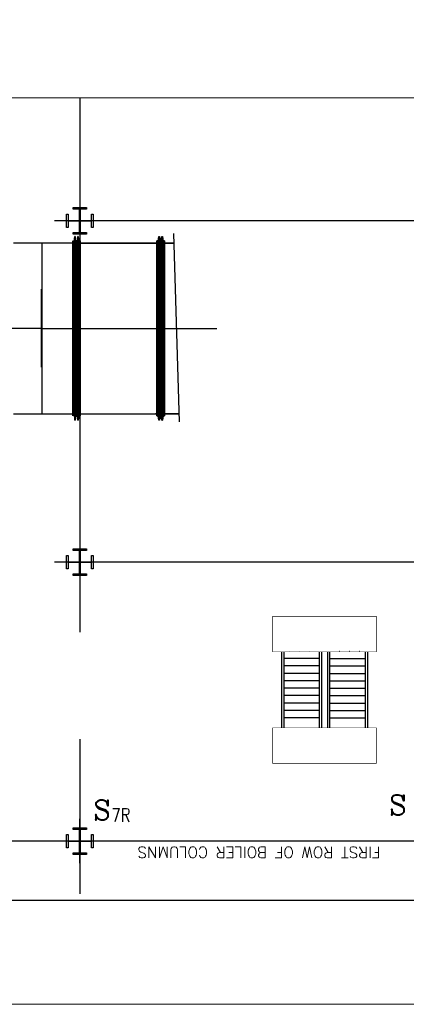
# Model space of a CAD drawing. Header units: inches. Extents: x 0 to 1544102, y 0 to 23144100.
# Tile 110 of 203: x 262106 to 263736, y 191810 to 195957. Entities that reach past the tile are written whole.
import ezdxf

# ---------------------------------------------------------------- set-up
doc = ezdxf.new("R2010")
doc.units = ezdxf.units.IN
doc.header["$LTSCALE"] = 1800
doc.header["$MEASUREMENT"] = 0
doc.linetypes.add('CENTER', pattern=[2, 1.25, -0.25, 0.25, -0.25])
for name, color, linetype in [('1_01_GRATE_RAIL_TIER1', 7, 'Continuous'), ('1_01_HOT_SA_TO_WINDBOX', 7, 'Continuous'), ('1_01_STEEL_TIER1', 7, 'Continuous'), ('CEN', 2, 'CENTER'), ('DCEN', 3, 'CENTER'), ('DIMTEXT', 132, 'Continuous'), ('DIMTEXT-CL', 132, 'CENTER'), ('GRID', 251, 'CENTER'), ('Road', 3, 'Continuous'), ('STEEL-COLUMNS-CL', 252, 'CENTER')]:
    doc.layers.add(name, color=color, linetype=linetype)
for name, color, linetype, lineweight in [('CL', 8, 'CENTER', 15), ('DIM', 4, 'Continuous', 18), ('TEXT', 3, 'Continuous', 18)]:
    doc.layers.add(name, color=color, linetype=linetype, lineweight=lineweight)
doc.styles.add('C4', font='COMPLEX', dxfattribs={"width": 0.75, "height": 625})
doc.styles.add('S3', font='simplex.shx', dxfattribs={"width": 0.75, "height": 320})
doc.styles.add('Squish', font='simplex.shx', dxfattribs={"width": 0.8})

msp = doc.modelspace()

# ---------------------------------------------------------------- linework, layer by layer
at = {"layer": '1_01_GRATE_RAIL_TIER1', "color": 8}
for p, q in [((263209.92, 193294.35), (263209.92, 192974.35)), ((263219.29, 193294.35), (263219.29, 192974.35)), ((263242.98, 193297.48), (263242.58, 193297.48)), ((263285.07, 193297.48), (263284.68, 193297.48)), ((263327.17, 193297.48), (263326.77, 193297.48)), ((263369.29, 193294.35), (263369.29, 192974.35)), ((263378.67, 193294.35), (263378.67, 192974.35)), ((263403.67, 193294.35), (263403.67, 192974.35)), ((263413.04, 193294.35), (263413.04, 192974.35)), ((263455.17, 193297.48), (263455.56, 193297.48)), ((263497.27, 193297.48), (263497.66, 193297.48)), ((263539.36, 193297.48), (263539.75, 193297.48)), ((263563.04, 193294.35), (263563.04, 192974.35)), ((263572.42, 193294.35), (263572.42, 192974.35)), ((263369.29, 193266.23), (263219.29, 193266.23)), ((263413.04, 193266.23), (263563.04, 193266.23)), ((263369.29, 193234.98), (263219.29, 193234.98)), ((263369.29, 193203.73), (263219.29, 193203.73)), ((263413.04, 193234.98), (263563.04, 193234.98)), ((263413.04, 193203.73), (263563.04, 193203.73)), ((263369.29, 193172.48), (263219.29, 193172.48)), ((263413.04, 193172.48), (263563.04, 193172.48)), ((263369.29, 193141.23), (263219.29, 193141.23)), ((263413.04, 193141.23), (263563.04, 193141.23)), ((263369.29, 193109.98), (263219.29, 193109.98)), ((263369.29, 193078.73), (263219.29, 193078.73)), ((263413.04, 193109.98), (263563.04, 193109.98)), ((263413.04, 193078.73), (263563.04, 193078.73)), ((263369.29, 193047.48), (263219.29, 193047.48)), ((263413.04, 193047.48), (263563.04, 193047.48)), ((263369.29, 193016.23), (263219.29, 193016.23)), ((263413.04, 193016.23), (263563.04, 193016.23))]:
    msp.add_line(p, q, dxfattribs=at)
at = {"layer": '1_01_HOT_SA_TO_WINDBOX', "color": 8}
for p, q in [((262334.25, 195016.29, 4128.13), (262338.62, 195043.29, 4128.13)), ((262338.62, 195043.29, 4128.13), (262334.25, 195016.29, 4128.13)), ((262334.25, 195016.29, 4128.13), (262338.62, 195043.29, 4128.13)), ((262338.62, 195043.29, 4128.13), (262334.25, 195016.29, 4128.13)), ((262340.5, 195043.29, 4128.13), (262338.62, 195043.29, 4128.13)), ((262338.62, 195043.29, 4128.13), (262338.62, 194270.54, 4128.13)), ((262338.62, 194270.54, 4128.13), (262338.62, 195043.29, 4128.13)), ((262340.5, 195043.29, 4128.13), (262338.62, 195043.29, 4128.13)), ((262340.5, 195043.29, 4128.13), (262338.62, 195043.29, 4128.13)), ((262338.62, 195043.29, 4128.13), (262338.62, 194270.54, 4128.13)), ((262338.62, 194270.54, 4128.13), (262338.62, 195043.29, 4128.13)), ((262340.5, 195043.29, 4128.13), (262338.62, 195043.29, 4128.13)), ((262344.87, 195016.29, 4128.13), (262340.5, 195043.29, 4128.13)), ((262340.5, 195043.29, 4128.13), (262340.5, 194270.54, 4128.13)), ((262344.87, 195016.29, 4128.13), (262340.5, 195043.29, 4128.13)), ((262340.5, 194270.54, 4128.13), (262340.5, 195043.29, 4128.13)), ((262344.87, 195016.29, 4128.13), (262340.5, 195043.29, 4128.13)), ((262340.5, 195043.29, 4128.13), (262340.5, 194270.54, 4128.13)), ((262344.87, 195016.29, 4128.13), (262340.5, 195043.29, 4128.13)), ((262340.5, 194270.54, 4128.13), (262340.5, 195043.29, 4128.13)), ((262351.12, 195043.29, 4128.13), (262346.75, 195016.29, 4128.13)), ((262346.75, 195016.29, 4128.13), (262351.12, 195043.29, 4128.13)), ((262351.12, 195043.29, 4128.13), (262346.75, 195016.29, 4128.13)), ((262346.75, 195016.29, 4128.13), (262351.12, 195043.29, 4128.13)), ((262353, 195043.29, 4128.13), (262351.12, 195043.29, 4128.13)), ((262351.12, 195043.29, 4128.13), (262351.12, 194270.54, 4128.13)), ((262351.12, 195043.29, 4128.13), (262353, 195043.29, 4128.13)), ((262351.12, 194270.54, 4128.13), (262351.12, 195043.29, 4128.13)), ((262353, 195043.29, 4128.13), (262351.12, 195043.29, 4128.13)), ((262351.12, 195043.29, 4128.13), (262351.12, 194270.54, 4128.13)), ((262351.12, 195043.29, 4128.13), (262353, 195043.29, 4128.13)), ((262351.12, 194270.54, 4128.13), (262351.12, 195043.29, 4128.13)), ((262357.37, 195016.29, 4128.13), (262353, 195043.29, 4128.13)), ((262353, 195043.29, 4128.13), (262353, 194270.54, 4128.13)), ((262353, 195043.29, 4128.13), (262353, 194270.54, 4128.13)), ((262353, 195043.29, 4128.13), (262357.37, 195016.29, 4128.13)), ((262357.37, 195016.29, 4128.13), (262353, 195043.29, 4128.13)), ((262353, 195043.29, 4128.13), (262353, 194270.54, 4128.13)), ((262353, 195043.29, 4128.13), (262353, 194270.54, 4128.13)), ((262353, 195043.29, 4128.13), (262357.37, 195016.29, 4128.13)), ((262689, 195016.29, 4128.13), (262693.37, 195043.29, 4128.13)), ((262689, 195016.29, 4128.13), (262693.37, 195043.29, 4128.13)), ((262689, 195016.29, 4128.13), (262693.37, 195043.29, 4128.13)), ((262689, 195016.29, 4128.13), (262693.37, 195043.29, 4128.13)), ((262693.37, 194270.54, 4128.13), (262693.37, 195043.29, 4128.13)), ((262693.37, 195043.29, 4128.13), (262695.25, 195043.29, 4128.13)), ((262693.37, 195043.29, 4128.13), (262693.37, 194270.54, 4128.13)), ((262693.37, 195043.29, 4128.13), (262695.25, 195043.29, 4128.13)), ((262693.37, 194270.54, 4128.13), (262693.37, 195043.29, 4128.13)), ((262693.37, 195043.29, 4128.13), (262695.25, 195043.29, 4128.13)), ((262693.37, 195043.29, 4128.13), (262693.37, 194270.54, 4128.13)), ((262693.37, 195043.29, 4128.13), (262695.25, 195043.29, 4128.13)), ((262695.25, 194270.54, 4128.13), (262695.25, 195043.29, 4128.13)), ((262695.25, 195043.29, 4128.13), (262699.62, 195016.29, 4128.13)), ((262695.25, 195043.29, 4128.13), (262699.62, 195016.29, 4128.13)), ((262695.25, 194270.54, 4128.13), (262695.25, 195043.29, 4128.13)), ((262695.25, 194270.54, 4128.13), (262695.25, 195043.29, 4128.13)), ((262695.25, 195043.29, 4128.13), (262699.62, 195016.29, 4128.13)), ((262695.25, 195043.29, 4128.13), (262699.62, 195016.29, 4128.13)), ((262695.25, 194270.54, 4128.13), (262695.25, 195043.29, 4128.13)), ((262701.5, 195016.29, 4128.13), (262705.87, 195043.29, 4128.13)), ((262701.5, 195016.29, 4128.13), (262705.87, 195043.29, 4128.13)), ((262701.5, 195016.29, 4128.13), (262705.87, 195043.29, 4128.13)), ((262701.5, 195016.29, 4128.13), (262705.87, 195043.29, 4128.13)), ((262705.87, 194270.54, 4128.13), (262705.87, 195043.29, 4128.13)), ((262705.87, 195043.29, 4128.13), (262707.75, 195043.29, 4128.13)), ((262705.87, 195043.29, 4128.13), (262707.75, 195043.29, 4128.13)), ((262705.87, 195043.29, 4128.13), (262705.87, 194270.54, 4128.13)), ((262705.87, 194270.54, 4128.13), (262705.87, 195043.29, 4128.13)), ((262705.87, 195043.29, 4128.13), (262707.75, 195043.29, 4128.13)), ((262705.87, 195043.29, 4128.13), (262707.75, 195043.29, 4128.13)), ((262705.87, 195043.29, 4128.13), (262705.87, 194270.54, 4128.13)), ((262707.75, 194270.54, 4128.13), (262707.75, 195043.29, 4128.13)), ((262707.75, 195043.29, 4128.13), (262712.12, 195016.29, 4128.13)), ((262707.75, 194270.54, 4128.13), (262707.75, 195043.29, 4128.13)), ((262707.75, 195043.29, 4128.13), (262712.12, 195016.29, 4128.13)), ((262707.75, 194270.54, 4128.13), (262707.75, 195043.29, 4128.13)), ((262707.75, 195043.29, 4128.13), (262712.12, 195016.29, 4128.13)), ((262707.75, 194270.54, 4128.13), (262707.75, 195043.29, 4128.13)), ((262707.75, 195043.29, 4128.13), (262712.12, 195016.29, 4128.13)), ((262330.12, 195016.29, 4128.13), (262079.62, 195016.29, 4128.13)), ((262330.12, 195016.29, 4128.13), (262199.5, 195016.29, 4128.13)), ((262199.5, 195016.29, 4128.13), (262199.5, 194297.54, 4128.13)), ((262199.5, 195016.29, 4128.13), (262199.5, 194297.54, 4128.13)), ((262330.12, 195016.29, 4128.13), (262199.5, 195016.29, 4128.13)), ((262330.12, 195016.29, 4128.13), (262199.5, 195016.29, 4128.13)), ((262199.5, 195016.29, 4128.13), (262199.5, 194297.54, 4128.13)), ((262199.5, 195016.29, 4128.13), (262199.5, 194297.54, 4128.13)), ((262330.12, 194288.04, 4128.13), (262330.12, 195025.79, 4128.13)), ((262330.12, 195025.79, 4128.13), (262330.5, 195025.79, 4128.13)), ((262330.12, 195025.79, 4128.13), (262330.12, 194288.04, 4128.13)), ((262330.5, 195025.79, 4128.13), (262330.12, 195025.79, 4128.13)), ((262330.12, 194288.04, 4128.13), (262330.12, 195025.79, 4128.13)), ((262330.12, 195025.79, 4128.13), (262330.5, 195025.79, 4128.13)), ((262330.12, 195025.79, 4128.13), (262330.12, 194288.04, 4128.13)), ((262330.5, 195025.79, 4128.13), (262330.12, 195025.79, 4128.13)), ((262330.12, 194297.54, 4128.13), (262330.12, 195016.29, 4128.13)), ((262330.12, 195016.29, 4128.13), (262330.12, 194297.54, 4128.13)), ((262330.12, 194297.54, 4128.13), (262330.12, 195016.29, 4128.13)), ((262330.12, 195016.29, 4128.13), (262330.12, 194297.54, 4128.13)), ((262330.5, 195025.79, 4128.13), (262330.5, 194288.04, 4128.13)), ((262330.5, 194288.04, 4128.13), (262330.5, 195025.79, 4128.13)), ((262330.5, 195025.79, 4128.13), (262330.5, 194288.04, 4128.13)), ((262330.5, 194288.04, 4128.13), (262330.5, 195025.79, 4128.13)), ((262330.5, 195016.29, 4128.13), (262330.5, 194297.54, 4128.13)), ((262334.25, 195016.29, 4128.13), (262330.5, 195016.29, 4128.13)), ((262330.5, 194297.54, 4128.13), (262330.5, 195016.29, 4128.13)), ((262330.5, 195016.29, 4128.13), (262334.25, 195016.29, 4128.13)), ((262330.5, 195016.29, 4128.13), (262330.5, 194297.54, 4128.13)), ((262334.25, 195016.29, 4128.13), (262330.5, 195016.29, 4128.13)), ((262330.5, 194297.54, 4128.13), (262330.5, 195016.29, 4128.13)), ((262330.5, 195016.29, 4128.13), (262334.25, 195016.29, 4128.13)), ((262334.25, 194297.54, 4128.13), (262334.25, 195016.29, 4128.13)), ((262334.25, 195016.29, 4128.13), (262334.25, 194297.54, 4128.13)), ((262334.25, 194297.54, 4128.13), (262334.25, 195016.29, 4128.13)), ((262334.25, 195016.29, 4128.13), (262334.25, 194297.54, 4128.13)), ((262344.87, 195016.29, 4128.13), (262344.87, 194297.54, 4128.13)), ((262346.75, 195016.29, 4128.13), (262344.87, 195016.29, 4128.13)), ((262346.75, 195016.29, 4128.13), (262344.87, 195016.29, 4128.13)), ((262344.87, 195016.29, 4128.13), (262344.87, 194297.54, 4128.13)), ((262344.87, 195016.29, 4128.13), (262344.87, 194297.54, 4128.13)), ((262346.75, 195016.29, 4128.13), (262344.87, 195016.29, 4128.13)), ((262346.75, 195016.29, 4128.13), (262344.87, 195016.29, 4128.13)), ((262344.87, 195016.29, 4128.13), (262344.87, 194297.54, 4128.13)), ((262346.75, 194297.54, 4128.13), (262346.75, 195016.29, 4128.13)), ((262346.75, 194297.54, 4128.13), (262346.75, 195016.29, 4128.13)), ((262346.75, 194297.54, 4128.13), (262346.75, 195016.29, 4128.13)), ((262346.75, 194297.54, 4128.13), (262346.75, 195016.29, 4128.13)), ((262357.37, 195016.29, 4128.13), (262357.37, 194297.54, 4128.13)), ((262361, 195016.29, 4128.13), (262357.37, 195016.29, 4128.13)), ((262357.37, 195016.29, 4128.13), (262361, 195016.29, 4128.13)), ((262357.37, 195016.29, 4128.13), (262357.37, 194297.54, 4128.13)), ((262357.37, 195016.29, 4128.13), (262357.37, 194297.54, 4128.13)), ((262361, 195016.29, 4128.13), (262357.37, 195016.29, 4128.13)), ((262357.37, 195016.29, 4128.13), (262361, 195016.29, 4128.13)), ((262357.37, 195016.29, 4128.13), (262357.37, 194297.54, 4128.13)), ((262361, 194288.04, 4128.13), (262361, 195025.79, 4128.13)), ((262361, 195025.79, 4128.13), (262361.37, 195025.79, 4128.13)), ((262361, 195025.79, 4128.13), (262361, 194288.04, 4128.13)), ((262361.37, 195025.79, 4128.13), (262361, 195025.79, 4128.13)), ((262361, 194288.04, 4128.13), (262361, 195025.79, 4128.13)), ((262361, 195025.79, 4128.13), (262361.37, 195025.79, 4128.13)), ((262361, 195025.79, 4128.13), (262361, 194288.04, 4128.13)), ((262361.37, 195025.79, 4128.13), (262361, 195025.79, 4128.13)), ((262361, 195016.29, 4128.13), (262361, 194297.54, 4128.13)), ((262361, 195016.29, 4128.13), (262361, 194297.54, 4128.13)), ((262361, 195016.29, 4128.13), (262361, 194297.54, 4128.13)), ((262361, 195016.29, 4128.13), (262361, 194297.54, 4128.13)), ((262361.37, 195025.79, 4128.13), (262361.37, 194288.04, 4128.13)), ((262361.37, 194288.04, 4128.13), (262361.37, 195025.79, 4128.13)), ((262361.37, 195025.79, 4128.13), (262361.37, 194288.04, 4128.13)), ((262361.37, 194288.04, 4128.13), (262361.37, 195025.79, 4128.13)), ((262361.37, 195016.29, 4128.13), (262684.87, 195016.29, 4128.13)), ((262361.37, 195016.29, 4128.13), (262361.37, 194297.54, 4128.13)), ((262361.37, 195016.29, 4128.13), (262361.37, 194297.54, 4128.13)), ((262684.87, 195016.29, 4128.13), (262361.37, 195016.29, 4128.13)), ((262361.37, 195016.29, 4128.13), (262684.87, 195016.29, 4128.13)), ((262361.37, 195016.29, 4128.13), (262361.37, 194297.54, 4128.13)), ((262361.37, 195016.29, 4128.13), (262361.37, 194297.54, 4128.13)), ((262684.87, 195016.29, 4128.13), (262361.37, 195016.29, 4128.13)), ((262497.37, 195016.29, 4128.13), (262572.37, 195016.29, 4128.13)), ((262497.37, 195016.29, 4128.13), (262572.37, 195016.29, 4128.13)), ((262684.87, 195025.79, 4128.13), (262684.87, 194288.04, 4128.13)), ((262685.25, 195025.79, 4128.13), (262684.87, 195025.79, 4128.13)), ((262684.87, 194288.04, 4128.13), (262684.87, 195025.79, 4128.13)), ((262684.87, 195025.79, 4128.13), (262685.25, 195025.79, 4128.13)), ((262684.87, 195025.79, 4128.13), (262684.87, 194288.04, 4128.13)), ((262685.25, 195025.79, 4128.13), (262684.87, 195025.79, 4128.13)), ((262684.87, 194288.04, 4128.13), (262684.87, 195025.79, 4128.13)), ((262684.87, 195025.79, 4128.13), (262685.25, 195025.79, 4128.13)), ((262684.87, 195016.29, 4128.13), (262684.87, 194297.54, 4128.13)), ((262684.87, 194297.54, 4128.13), (262684.87, 195016.29, 4128.13)), ((262684.87, 195016.29, 4128.13), (262684.87, 194297.54, 4128.13)), ((262684.87, 194297.54, 4128.13), (262684.87, 195016.29, 4128.13)), ((262685.25, 194288.04, 4128.13), (262685.25, 195025.79, 4128.13)), ((262685.25, 195025.79, 4128.13), (262685.25, 194288.04, 4128.13)), ((262685.25, 194288.04, 4128.13), (262685.25, 195025.79, 4128.13)), ((262685.25, 195025.79, 4128.13), (262685.25, 194288.04, 4128.13)), ((262685.25, 194297.54, 4128.13), (262685.25, 195016.29, 4128.13)), ((262689, 195016.29, 4128.13), (262685.25, 195016.29, 4128.13)), ((262685.25, 195016.29, 4128.13), (262685.25, 194297.54, 4128.13)), ((262689, 195016.29, 4128.13), (262685.25, 195016.29, 4128.13)), ((262685.25, 194297.54, 4128.13), (262685.25, 195016.29, 4128.13)), ((262689, 195016.29, 4128.13), (262685.25, 195016.29, 4128.13)), ((262685.25, 195016.29, 4128.13), (262685.25, 194297.54, 4128.13)), ((262689, 195016.29, 4128.13), (262685.25, 195016.29, 4128.13)), ((262689, 194297.54, 4128.13), (262689, 195016.29, 4128.13)), ((262689, 194297.54, 4128.13), (262689, 195016.29, 4128.13)), ((262689, 194297.54, 4128.13), (262689, 195016.29, 4128.13)), ((262689, 194297.54, 4128.13), (262689, 195016.29, 4128.13)), ((262699.62, 194297.54, 4128.13), (262699.62, 195016.29, 4128.13)), ((262699.62, 195016.29, 4128.13), (262701.5, 195016.29, 4128.13)), ((262699.62, 195016.29, 4128.13), (262701.5, 195016.29, 4128.13)), ((262699.62, 194297.54, 4128.13), (262699.62, 195016.29, 4128.13)), ((262699.62, 194297.54, 4128.13), (262699.62, 195016.29, 4128.13)), ((262699.62, 195016.29, 4128.13), (262701.5, 195016.29, 4128.13)), ((262699.62, 195016.29, 4128.13), (262701.5, 195016.29, 4128.13)), ((262699.62, 194297.54, 4128.13), (262699.62, 195016.29, 4128.13)), ((262701.5, 195016.29, 4128.13), (262701.5, 194297.54, 4128.13)), ((262701.5, 195016.29, 4128.13), (262701.5, 194297.54, 4128.13)), ((262701.5, 195016.29, 4128.13), (262701.5, 194297.54, 4128.13)), ((262701.5, 195016.29, 4128.13), (262701.5, 194297.54, 4128.13)), ((262712.12, 194297.54, 4128.13), (262712.12, 195016.29, 4128.13)), ((262712.12, 195016.29, 4128.13), (262715.75, 195016.29, 4128.13)), ((262712.12, 195016.29, 4128.13), (262715.75, 195016.29, 4128.13)), ((262712.12, 194297.54, 4128.13), (262712.12, 195016.29, 4128.13)), ((262712.12, 194297.54, 4128.13), (262712.12, 195016.29, 4128.13)), ((262712.12, 195016.29, 4128.13), (262715.75, 195016.29, 4128.13)), ((262712.12, 195016.29, 4128.13), (262715.75, 195016.29, 4128.13)), ((262712.12, 194297.54, 4128.13), (262712.12, 195016.29, 4128.13)), ((262715.75, 195025.79, 4128.13), (262715.75, 194288.04, 4128.13)), ((262716.12, 195025.79, 4128.13), (262715.75, 195025.79, 4128.13)), ((262715.75, 194288.04, 4128.13), (262715.75, 195025.79, 4128.13)), ((262715.75, 195025.79, 4128.13), (262716.12, 195025.79, 4128.13)), ((262715.75, 195025.79, 4128.13), (262715.75, 194288.04, 4128.13)), ((262716.12, 195025.79, 4128.13), (262715.75, 195025.79, 4128.13)), ((262715.75, 194288.04, 4128.13), (262715.75, 195025.79, 4128.13)), ((262715.75, 195025.79, 4128.13), (262716.12, 195025.79, 4128.13)), ((262715.75, 195016.29, 4128.13), (262715.75, 194297.54, 4128.13)), ((262715.75, 195016.29, 4128.13), (262715.75, 194297.54, 4128.13)), ((262715.75, 195016.29, 4128.13), (262715.75, 194297.54, 4128.13)), ((262715.75, 195016.29, 4128.13), (262715.75, 194297.54, 4128.13)), ((262716.12, 194288.04, 4128.13), (262716.12, 195025.79, 4128.13)), ((262716.12, 195025.79, 4128.13), (262716.12, 194288.04, 4128.13)), ((262716.12, 194288.04, 4128.13), (262716.12, 195025.79, 4128.13)), ((262716.12, 195025.79, 4128.13), (262716.12, 194288.04, 4128.13)), ((262716.12, 195016.29, 4128.13), (262757.64, 195016.29, 4128.13)), ((262757.64, 195016.29, 4128.13), (262716.12, 195016.29, 4128.13)), ((262716.12, 195016.29, 4128.13), (262716.12, 194297.54, 4128.13)), ((262716.12, 195016.29, 4128.13), (262716.12, 194297.54, 4128.13)), ((262757.64, 195016.29, 4128.13), (262716.12, 195016.29, 4128.13)), ((262716.12, 194297.54, 4128.13), (262716.12, 195016.29, 4128.13)), ((262716.12, 194297.54, 4128.13), (262716.12, 195016.29, 4128.13)), ((262716.12, 195016.29, 4128.13), (262757.64, 195016.29, 4128.13)), ((262198.62, 194493.34, 4128.13), (262198.62, 194821.47, 4128.13)), ((262198.62, 194821.47, 4128.13), (262198.87, 194821.47, 4128.13)), ((262199.12, 194821.47, 4128.13), (262198.62, 194821.47, 4128.13)), ((262198.62, 194821.47, 4128.13), (262198.62, 194493.34, 4128.13)), ((262198.87, 194821.47, 4128.13), (262199.12, 194821.47, 4128.13)), ((262199.12, 194821.47, 4128.13), (262199.12, 194493.34, 4128.13)), ((262199.12, 194493.34, 4128.13), (262199.12, 194821.47, 4128.13)), ((262059.12, 194657.4, 4128.13), (262198.87, 194657.4, 4128.13)), ((262199.5, 194656.92, 4128.13), (262330.12, 194656.92, 4128.13)), ((262199.5, 194656.92, 4128.13), (262330.12, 194656.92, 4128.13)), ((262361.37, 194656.92, 4128.13), (262330.12, 194656.92, 4128.13)), ((262361.37, 194656.92, 4128.13), (262330.12, 194656.92, 4128.13)), ((262361.37, 194656.92, 4128.13), (262684.87, 194656.92, 4128.13)), ((262361.37, 194656.92, 4128.13), (262684.87, 194656.92, 4128.13)), ((262716.12, 194656.92, 4128.13), (262684.87, 194656.92, 4128.13)), ((262716.12, 194656.92, 4128.13), (262684.87, 194656.92, 4128.13)), ((262716.12, 194656.92, 4128.13), (262938, 194656.92, 4128.13)), ((262716.12, 194656.92, 4128.13), (262938, 194656.92, 4128.13)), ((262198.87, 194493.34, 4128.13), (262198.62, 194493.34, 4128.13)), ((262198.62, 194493.34, 4128.13), (262199.12, 194493.34, 4128.13)), ((262199.12, 194493.34, 4128.13), (262198.87, 194493.34, 4128.13)), ((262079.62, 194297.54, 4128.13), (262330.12, 194297.54, 4128.13)), ((262199.5, 194297.54, 4128.13), (262330.12, 194297.54, 4128.13)), ((262199.5, 194297.54, 4128.13), (262330.12, 194297.54, 4128.13)), ((262199.5, 194297.54, 4128.13), (262330.12, 194297.54, 4128.13)), ((262330.5, 194288.04, 4128.13), (262330.12, 194288.04, 4128.13)), ((262330.12, 194288.04, 4128.13), (262330.5, 194288.04, 4128.13)), ((262330.5, 194288.04, 4128.13), (262330.12, 194288.04, 4128.13)), ((262330.12, 194288.04, 4128.13), (262330.5, 194288.04, 4128.13)), ((262330.5, 194297.54, 4128.13), (262334.25, 194297.54, 4128.13)), ((262334.25, 194297.54, 4128.13), (262330.5, 194297.54, 4128.13)), ((262330.5, 194297.54, 4128.13), (262334.25, 194297.54, 4128.13)), ((262334.25, 194297.54, 4128.13), (262330.5, 194297.54, 4128.13)), ((262334.25, 194297.54, 4128.13), (262338.62, 194270.54, 4128.13)), ((262334.25, 194297.54, 4128.13), (262338.62, 194270.54, 4128.13)), ((262334.25, 194297.54, 4128.13), (262338.62, 194270.54, 4128.13)), ((262334.25, 194297.54, 4128.13), (262338.62, 194270.54, 4128.13)), ((262340.5, 194270.54, 4128.13), (262344.87, 194297.54, 4128.13)), ((262340.5, 194270.54, 4128.13), (262344.87, 194297.54, 4128.13)), ((262340.5, 194270.54, 4128.13), (262344.87, 194297.54, 4128.13)), ((262340.5, 194270.54, 4128.13), (262344.87, 194297.54, 4128.13)), ((262344.87, 194297.54, 4128.13), (262346.75, 194297.54, 4128.13)), ((262344.87, 194297.54, 4128.13), (262346.75, 194297.54, 4128.13)), ((262344.87, 194297.54, 4128.13), (262346.75, 194297.54, 4128.13)), ((262344.87, 194297.54, 4128.13), (262346.75, 194297.54, 4128.13)), ((262346.75, 194297.54, 4128.13), (262351.12, 194270.54, 4128.13)), ((262351.12, 194270.54, 4128.13), (262346.75, 194297.54, 4128.13)), ((262346.75, 194297.54, 4128.13), (262351.12, 194270.54, 4128.13)), ((262351.12, 194270.54, 4128.13), (262346.75, 194297.54, 4128.13)), ((262353, 194270.54, 4128.13), (262357.37, 194297.54, 4128.13)), ((262357.37, 194297.54, 4128.13), (262353, 194270.54, 4128.13)), ((262353, 194270.54, 4128.13), (262357.37, 194297.54, 4128.13)), ((262357.37, 194297.54, 4128.13), (262353, 194270.54, 4128.13)), ((262357.37, 194297.54, 4128.13), (262361, 194297.54, 4128.13)), ((262361, 194297.54, 4128.13), (262357.37, 194297.54, 4128.13)), ((262357.37, 194297.54, 4128.13), (262361, 194297.54, 4128.13)), ((262361, 194297.54, 4128.13), (262357.37, 194297.54, 4128.13)), ((262361.37, 194288.04, 4128.13), (262361, 194288.04, 4128.13)), ((262361, 194288.04, 4128.13), (262361.37, 194288.04, 4128.13)), ((262361.37, 194288.04, 4128.13), (262361, 194288.04, 4128.13)), ((262361, 194288.04, 4128.13), (262361.37, 194288.04, 4128.13)), ((262361.37, 194297.54, 4128.13), (262684.87, 194297.54, 4128.13)), ((262361.37, 194297.54, 4128.13), (262684.87, 194297.54, 4128.13)), ((262361.37, 194297.54, 4128.13), (262684.87, 194297.54, 4128.13)), ((262361.37, 194297.54, 4128.13), (262684.87, 194297.54, 4128.13)), ((262779.15, 194297.54, 4128.13), (262678.62, 194297.54, 4128.13)), ((262684.87, 194288.04, 4128.13), (262685.25, 194288.04, 4128.13)), ((262685.25, 194288.04, 4128.13), (262684.87, 194288.04, 4128.13)), ((262684.87, 194288.04, 4128.13), (262685.25, 194288.04, 4128.13)), ((262685.25, 194288.04, 4128.13), (262684.87, 194288.04, 4128.13)), ((262685.25, 194297.54, 4128.13), (262689, 194297.54, 4128.13)), ((262685.25, 194297.54, 4128.13), (262689, 194297.54, 4128.13)), ((262685.25, 194297.54, 4128.13), (262689, 194297.54, 4128.13)), ((262685.25, 194297.54, 4128.13), (262689, 194297.54, 4128.13)), ((262689, 194297.54, 4128.13), (262693.37, 194270.54, 4128.13)), ((262693.37, 194270.54, 4128.13), (262689, 194297.54, 4128.13)), ((262689, 194297.54, 4128.13), (262693.37, 194270.54, 4128.13)), ((262693.37, 194270.54, 4128.13), (262689, 194297.54, 4128.13)), ((262699.62, 194297.54, 4128.13), (262695.25, 194270.54, 4128.13)), ((262699.62, 194297.54, 4128.13), (262695.25, 194270.54, 4128.13)), ((262699.62, 194297.54, 4128.13), (262695.25, 194270.54, 4128.13)), ((262699.62, 194297.54, 4128.13), (262695.25, 194270.54, 4128.13)), ((262701.5, 194297.54, 4128.13), (262699.62, 194297.54, 4128.13)), ((262701.5, 194297.54, 4128.13), (262699.62, 194297.54, 4128.13)), ((262701.5, 194297.54, 4128.13), (262699.62, 194297.54, 4128.13)), ((262701.5, 194297.54, 4128.13), (262699.62, 194297.54, 4128.13)), ((262705.87, 194270.54, 4128.13), (262701.5, 194297.54, 4128.13)), ((262701.5, 194297.54, 4128.13), (262705.87, 194270.54, 4128.13)), ((262705.87, 194270.54, 4128.13), (262701.5, 194297.54, 4128.13)), ((262701.5, 194297.54, 4128.13), (262705.87, 194270.54, 4128.13)), ((262712.12, 194297.54, 4128.13), (262707.75, 194270.54, 4128.13)), ((262707.75, 194270.54, 4128.13), (262712.12, 194297.54, 4128.13)), ((262712.12, 194297.54, 4128.13), (262707.75, 194270.54, 4128.13)), ((262707.75, 194270.54, 4128.13), (262712.12, 194297.54, 4128.13)), ((262715.75, 194297.54, 4128.13), (262712.12, 194297.54, 4128.13)), ((262712.12, 194297.54, 4128.13), (262715.75, 194297.54, 4128.13)), ((262715.75, 194297.54, 4128.13), (262712.12, 194297.54, 4128.13)), ((262712.12, 194297.54, 4128.13), (262715.75, 194297.54, 4128.13)), ((262715.75, 194288.04, 4128.13), (262716.12, 194288.04, 4128.13)), ((262716.12, 194288.04, 4128.13), (262715.75, 194288.04, 4128.13)), ((262715.75, 194288.04, 4128.13), (262716.12, 194288.04, 4128.13)), ((262716.12, 194288.04, 4128.13), (262715.75, 194288.04, 4128.13)), ((262779.15, 194297.54, 4128.13), (262716.12, 194297.54, 4128.13)), ((262716.12, 194297.54, 4128.13), (262779.15, 194297.54, 4128.13)), ((262779.15, 194297.54, 4128.13), (262716.12, 194297.54, 4128.13)), ((262779.15, 194297.54, 4128.13), (262716.12, 194297.54, 4128.13)), ((262338.62, 194270.54, 4128.13), (262340.5, 194270.54, 4128.13)), ((262338.62, 194270.54, 4128.13), (262340.5, 194270.54, 4128.13)), ((262338.62, 194270.54, 4128.13), (262340.5, 194270.54, 4128.13)), ((262338.62, 194270.54, 4128.13), (262340.5, 194270.54, 4128.13)), ((262351.12, 194270.54, 4128.13), (262353, 194270.54, 4128.13)), ((262353, 194270.54, 4128.13), (262351.12, 194270.54, 4128.13)), ((262351.12, 194270.54, 4128.13), (262353, 194270.54, 4128.13)), ((262353, 194270.54, 4128.13), (262351.12, 194270.54, 4128.13)), ((262695.25, 194270.54, 4128.13), (262693.37, 194270.54, 4128.13)), ((262695.25, 194270.54, 4128.13), (262693.37, 194270.54, 4128.13)), ((262695.25, 194270.54, 4128.13), (262693.37, 194270.54, 4128.13)), ((262695.25, 194270.54, 4128.13), (262693.37, 194270.54, 4128.13)), ((262707.75, 194270.54, 4128.13), (262705.87, 194270.54, 4128.13)), ((262705.87, 194270.54, 4128.13), (262707.75, 194270.54, 4128.13)), ((262707.75, 194270.54, 4128.13), (262705.87, 194270.54, 4128.13)), ((262705.87, 194270.54, 4128.13), (262707.75, 194270.54, 4128.13))]:
    msp.add_line(p, q, dxfattribs=at)
at = {"layer": '1_01_STEEL_TIER1', "color": 8}
for points in [[(262331.79, 195060.73), (262358.36, 195060.73), (262358.36, 195108.41), (262310.67, 195108.41), (262310.67, 195081.85), (262303.67, 195081.85), (262303.67, 195138.1), (262310.67, 195138.1), (262310.67, 195111.54), (262358.36, 195111.54), (262358.36, 195159.23), (262331.79, 195159.23), (262331.79, 195166.23), (262388.04, 195166.23), (262388.04, 195159.23), (262361.48, 195159.23), (262361.48, 195111.54), (262409.17, 195111.54), (262409.17, 195138.1), (262416.17, 195138.1), (262416.17, 195081.85), (262409.17, 195081.85), (262409.17, 195108.41), (262361.48, 195108.41), (262361.48, 195060.73), (262388.04, 195060.73), (262388.04, 195053.73), (262331.79, 195053.73)], [(262331.79, 193623.23), (262358.35, 193623.23), (262358.35, 193670.91), (262310.66, 193670.91), (262310.66, 193644.35), (262303.66, 193644.35), (262303.66, 193700.6), (262310.66, 193700.6), (262310.66, 193674.04), (262358.35, 193674.04), (262358.35, 193721.73), (262331.79, 193721.73), (262331.79, 193728.73), (262388.04, 193728.73), (262388.04, 193721.73), (262361.47, 193721.73), (262361.47, 193674.04), (262409.16, 193674.04), (262409.16, 193700.6), (262416.16, 193700.6), (262416.16, 193644.35), (262409.16, 193644.35), (262409.16, 193670.91), (262361.47, 193670.91), (262361.47, 193623.23), (262388.04, 193623.23), (262388.04, 193616.23), (262331.79, 193616.23)], [(262331.79, 192448.23), (262358.35, 192448.23), (262358.35, 192495.91), (262310.66, 192495.91), (262310.66, 192469.35), (262303.66, 192469.35), (262303.66, 192525.6), (262310.66, 192525.6), (262310.66, 192499.04), (262358.35, 192499.04), (262358.35, 192546.73), (262331.79, 192546.73), (262331.79, 192553.73), (262388.04, 192553.73), (262388.04, 192546.73), (262361.47, 192546.73), (262361.47, 192499.04), (262409.16, 192499.04), (262409.16, 192525.6), (262416.16, 192525.6), (262416.16, 192469.35), (262409.16, 192469.35), (262409.16, 192495.91), (262361.47, 192495.91), (262361.47, 192448.23), (262388.04, 192448.23), (262388.04, 192441.23), (262331.79, 192441.23)], [(262331.79, 192448.23), (262358.35, 192448.23), (262358.35, 192495.92), (262310.66, 192495.92), (262310.66, 192469.35), (262303.66, 192469.35), (262303.66, 192525.6), (262310.66, 192525.6), (262310.66, 192499.04), (262358.35, 192499.04), (262358.35, 192546.73), (262331.79, 192546.73), (262331.79, 192553.73), (262388.04, 192553.73), (262388.04, 192546.73), (262361.47, 192546.73), (262361.47, 192499.04), (262409.16, 192499.04), (262409.16, 192525.6), (262416.16, 192525.6), (262416.16, 192469.35), (262409.16, 192469.35), (262409.16, 192495.92), (262361.47, 192495.92), (262361.47, 192448.23), (262388.04, 192448.23), (262388.04, 192441.23), (262331.79, 192441.23)]]:
    msp.add_lwpolyline(points, close=True, dxfattribs=at)
at = {"layer": 'CEN', "color": 8}
msp.add_line((262359.91, 192403.73), (262359.91, 192591.23), dxfattribs=at)
at = {"layer": 'CEN', "color": 8, "linetype": 'CENTER', "ltscale": 10}
msp.add_line((281322.49, 192497.48), (249313.16, 192497.48), dxfattribs=at)
at = {"layer": 'CL', "color": 8, "ltscale": 100}
msp.add_line((288435.07, 191809.98), (241966.16, 191809.98), dxfattribs=at)
at = {"layer": 'DCEN', "color": 8, "linetype": 'Continuous', "const_width": 2.5}
for points in [[(263609.92, 193294.35), (263609.92, 193444.35), (263172.46, 193444.35), (263172.42, 193294.35)], [(263609.92, 192824.35), (263609.92, 192974.35), (263172.46, 192974.35), (263172.42, 192824.35)]]:
    msp.add_lwpolyline(points, close=True, dxfattribs=at)
at = {"layer": 'DIM'}
msp.add_lwpolyline([(254343.89, 195627.09), (265845.07, 195627.09), (265845.07, 198387.37), (270445.55, 192866.8), (270445.55, 195627.09), (281946.73, 195627.09)], dxfattribs=at)
at = {"layer": 'DIMTEXT', "color": 8}
msp.add_line((262780.2, 194262.48, 4128.13), (262756.45, 195056.23, 4128.13), dxfattribs=at)
at = {"layer": 'DIMTEXT-CL', "color": 8}
msp.add_line((262359.91, 192497.48), (262359.91, 192274.98), dxfattribs=at)
msp.add_line((262359.91, 192497.48), (262359.91, 192274.98), dxfattribs=at)
at = {"layer": 'GRID', "color": 8}
msp.add_line((266128.66, 192497.48), (249241.16, 192497.48), dxfattribs=at)
at = {"layer": 'Road', "color": 8}
msp.add_line((286966.16, 192247.48), (243435.27, 192247.48), dxfattribs=at)
at = {"layer": 'STEEL-COLUMNS-CL', "color": 8}
for p, q in [((262359.91, 195627.09), (262359.91, 192274.98)), ((263859.91, 195109.97), (262253.66, 195109.98)), ((264194.78, 193672.48), (262253.66, 193672.48)), ((264637.29, 192497.48), (256365.54, 192497.48))]:
    msp.add_line(p, q, dxfattribs=at)

# ---------------------------------------------------------------- texts
at = {"layer": 'DIMTEXT', "color": 8, "insert": (263627.51, 192473.44), "char_height": 46.875, "width": 1247.9028, "attachment_point": 7, "rotation": 180, "style": 'Squish'}
msp.add_mtext('{\\W1;FIRST ROW OF BOILER COLUMNS}', dxfattribs=at)
at = {"layer": 'TEXT', "color": 8, "style": 'C4', "text_generation_flag": 6}
for p in [(262417.07, 192585.64), (263663.78, 192607.07)]:
    msp.add_text('S', height=84.38, rotation=180, dxfattribs=at).set_placement(p)
at = {"layer": 'TEXT', "color": 8, "style": 'S3', "width": 0.8}
msp.add_text('7R', height=56.25, dxfattribs=at).set_placement((262493.57, 192579.07))

doc.saveas('drawing.dxf')
